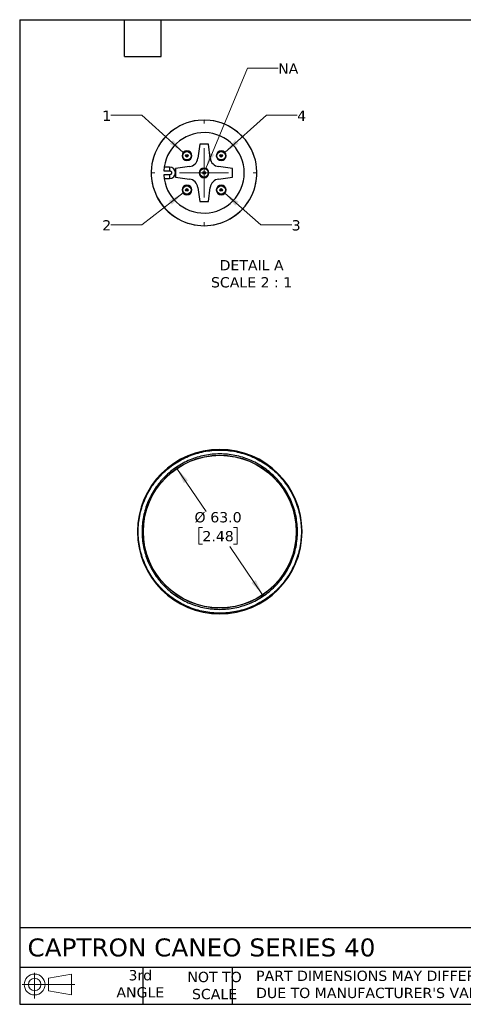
# Model space of a CAD drawing. Header units: millimetres. Extents: x 13 to 546, y 13 to 419.
# Tile 1 of 9: x 13 to 196, y 13 to 419. Entities that reach past the tile are written whole.
import ezdxf

# ---------------------------------------------------------------- set-up
doc = ezdxf.new("R2010")
doc.units = ezdxf.units.MM
doc.header["$LTSCALE"] = 2
doc.linetypes.add('SLD-Solid', pattern=[0])
doc.layers.add('TEXT', color=140, linetype='SLD-Solid', lineweight=25)
doc.styles.add('SLDTEXTSTYLE0', font='VERDANA.TTF')
doc.dimstyles.new('SLDDIMSTYLE0', dxfattribs={"dimtxt": 4.316016, "dimasz": 6.604, "dimexe": 0, "dimexo": 0.0625, "dimgap": 1.079004, "dimtad": 0, "dimtih": 1, "dimtoh": 1, "dimrnd": 1e-09, "dimzin": 4, "dimdsep": 46, "dimtxsty": 'SLDTEXTSTYLE0', "dimsah": 1, "dimcen": 0, "dimadec": 0, "dimazin": 1, "dimtfac": 1, "dimtofl": 0, "dimtmove": 0, "dimatfit": 3, "dimfxl": 0, "dimfrac": 2, "dimtolj": 1, "dimtzin": 12, "dimarcsym": 0})
doc.dimstyles.new('SLDDIMSTYLE4', dxfattribs={"dimtxt": 4.316016, "dimasz": 6.604, "dimexe": 0, "dimexo": 0.0625, "dimgap": 1.079004, "dimtad": 0, "dimtih": 1, "dimtoh": 1, "dimlfac": 0.25, "dimrnd": 1e-09, "dimzin": 12, "dimdsep": 46, "dimtxsty": 'SLDTEXTSTYLE0', "dimsah": 1, "dimcen": 0, "dimadec": 0, "dimazin": 3, "dimtfac": 1, "dimtofl": 0, "dimtmove": 0, "dimatfit": 3, "dimfxl": 0, "dimfrac": 2, "dimtolj": 1, "dimtzin": 12, "dimarcsym": 0})

# ---------------------------------------------------------------- blocks, each defined once
blk = doc.blocks.new('Block11')
at = {"color": 7, "linetype": 'SLD-Solid', "lineweight": 18}
for p, q in [((5.18, 10.62), (5.18, 0)), ((10.96, 8.33), (20.35, 10.06)), ((10.96, 3.19), (10.96, 8.33)), ((20.35, 10.06), (20.35, 1.46)), ((0, 5.76), (21.75, 5.76)), ((10.96, 3.19), (20.35, 1.46))]:
    blk.add_line(p, q, dxfattribs=at)
for radius in [4.3, 2.57]:
    blk.add_circle((5.18, 5.76), radius, dxfattribs=at)
blk = doc.blocks.new('Block12')
at = {"color": 7, "linetype": 'Continuous'}
blk.add_blockref('Block11', (0, 0), dxfattribs=at)
blk = doc.blocks.new('_D')
at = {"color": 7, "linetype": 'SLD-Solid', "lineweight": 0}
for p, q in [((77.57, 233.86), (89.61, 216.13)), ((88.09, 209.52), (86.64, 209.52)), ((86.64, 209.52), (86.64, 202.66)), ((100.92, 209.52), (102.37, 209.52)), ((102.37, 209.52), (102.37, 202.66)), ((86.64, 202.66), (88.09, 202.66)), ((112.95, 181.73), (99.4, 201.69)), ((102.37, 202.66), (100.92, 202.66))]:
    blk.add_line(p, q, dxfattribs=at)
at = {"color": 7, "linetype": 'SLD-Solid', "lineweight": 18}
for points in [[(77.57, 233.86), (80.44, 227.82), (82.12, 228.96)], [(112.95, 181.73), (110.09, 187.76), (108.4, 186.62)]]:
    blk.add_solid(points, dxfattribs=at)
at = {"color": 7, "linetype": 'SLD-Solid', "lineweight": 18, "char_height": 4.233, "attachment_point": 1, "style": 'SLDTEXTSTYLE0'}
for s, insert in [('%%c', (84.83, 215.86)), ('63.0', (91.35, 215.86)), ('2.48', (88.09, 208.04))]:
    blk.add_mtext(s, dxfattribs=dict(at, insert=insert))
blk = doc.blocks.new('_D_6')
at = {"color": 7, "linetype": 'SLD-Solid', "lineweight": 0}
for p, q in [((63.05, 379.63), (50.35, 379.63)), ((80.21, 364.29), (63.05, 379.63))]:
    blk.add_line(p, q, dxfattribs=at)
at = {"color": 7, "linetype": 'SLD-Solid', "lineweight": 18}
blk.add_solid([(80.21, 364.29), (75.96, 369.45), (74.61, 367.93)], dxfattribs=at)
at = {"color": 7, "linetype": 'SLD-Solid', "lineweight": 18, "insert": (46.76, 381.58), "char_height": 4.23, "attachment_point": 1, "style": 'SLDTEXTSTYLE0'}
blk.add_mtext('1', dxfattribs=at)
blk = doc.blocks.new('_D_7')
at = {"color": 7, "linetype": 'SLD-Solid', "lineweight": 0}
for p, q in [((80.11, 347.59), (63.05, 334.39)), ((63.05, 334.39), (50.35, 334.39))]:
    blk.add_line(p, q, dxfattribs=at)
at = {"color": 7, "linetype": 'SLD-Solid', "lineweight": 18}
blk.add_solid([(80.11, 347.59), (74.27, 344.35), (75.51, 342.75)], dxfattribs=at)
at = {"color": 7, "linetype": 'SLD-Solid', "lineweight": 18, "insert": (46.76, 336.34), "char_height": 4.23, "attachment_point": 1, "style": 'SLDTEXTSTYLE0'}
blk.add_mtext('2', dxfattribs=at)
blk = doc.blocks.new('_D_8')
at = {"color": 7, "linetype": 'SLD-Solid', "lineweight": 0}
for p, q in [((97.34, 347.49), (112.24, 334.39)), ((112.24, 334.39), (124.94, 334.39))]:
    blk.add_line(p, q, dxfattribs=at)
at = {"color": 7, "linetype": 'SLD-Solid', "lineweight": 18}
blk.add_solid([(97.34, 347.49), (101.63, 342.37), (102.97, 343.9)], dxfattribs=at)
at = {"color": 7, "linetype": 'SLD-Solid', "lineweight": 18, "insert": (124.94, 336.34), "char_height": 4.23, "attachment_point": 1, "style": 'SLDTEXTSTYLE0'}
blk.add_mtext('3', dxfattribs=at)
blk = doc.blocks.new('_D_9')
at = {"color": 7, "linetype": 'SLD-Solid', "lineweight": 0}
for p, q in [((97.33, 364.29), (114.5, 379.63)), ((114.5, 379.63), (127.2, 379.63))]:
    blk.add_line(p, q, dxfattribs=at)
at = {"color": 7, "linetype": 'SLD-Solid', "lineweight": 18}
blk.add_solid([(97.33, 364.29), (102.93, 367.93), (101.58, 369.45)], dxfattribs=at)
at = {"color": 7, "linetype": 'SLD-Solid', "lineweight": 18, "insert": (127.2, 381.58), "char_height": 4.23, "attachment_point": 1, "style": 'SLDTEXTSTYLE0'}
blk.add_mtext('4', dxfattribs=at)
blk = doc.blocks.new('_D_10')
at = {"color": 7, "linetype": 'SLD-Solid', "lineweight": 0}
for p, q in [((89.53, 357.73), (106.65, 399.08)), ((106.65, 399.08), (119.35, 399.08))]:
    blk.add_line(p, q, dxfattribs=at)
at = {"color": 7, "linetype": 'SLD-Solid', "lineweight": 18}
blk.add_solid([(89.53, 357.73), (93, 363.45), (91.12, 364.22)], dxfattribs=at)
at = {"color": 7, "linetype": 'SLD-Solid', "lineweight": 18, "insert": (119.35, 401.03), "char_height": 4.233, "attachment_point": 1, "style": 'SLDTEXTSTYLE0'}
blk.add_mtext('NA', dxfattribs=at)
blk = doc.blocks.new('SW_CENTERMARKSYMBOL_0')
at = {"color": 0, "linetype": 'SLD-Solid', "lineweight": 18}
for p, q in [((0, 20.32), (0, 21.8)), ((0, 0), (0, 10.16)), ((-20.32, 0), (-21.8, 0)), ((0, 0), (-10.16, 0)), ((0, 0), (0, -10.16)), ((0, 0), (10.16, 0)), ((20.32, 0), (21.8, 0)), ((0, -20.32), (0, -21.8))]:
    blk.add_line(p, q, dxfattribs=at)

msp = doc.modelspace()

# ---------------------------------------------------------------- linework, layer by layer
for p, q in [((88.768, 377.684), (86.283, 377.542)), ((91.253, 377.542), (88.768, 377.684)), ((86.968, 367.684), (86.205, 361.891)), ((90.568, 367.684), (86.968, 367.684)), ((91.331, 361.891), (90.568, 367.684)), ((74.568, 358.284), (72.342, 358.284)), ((74.568, 358.284), (74.568, 356.684)), ((82.762, 358.447), (76.968, 357.684)), ((76.968, 357.684), (76.968, 355.884)), ((100.568, 357.684), (94.774, 358.447)), ((100.568, 354.084), (100.568, 357.684)), ((72.187, 356.684), (74.568, 356.684)), ((74.568, 355.084), (72.187, 355.084)), ((74.568, 355.084), (74.568, 353.484)), ((76.968, 355.884), (76.968, 354.084)), ((76.968, 354.084), (82.762, 353.322)), ((94.774, 353.322), (100.568, 354.084)), ((72.342, 353.484), (74.568, 353.484)), ((86.205, 349.878), (86.968, 344.084)), ((90.568, 344.084), (91.331, 349.878)), ((86.968, 344.084), (90.568, 344.084))]:
    msp.add_line(p, q)
at = {"flags": 128}
for points in [[(74.027, 339.824), (75.954, 338.248), (78.048, 336.902)], [(99.488, 336.902), (101.582, 338.248), (103.509, 339.824)]]:
    msp.add_lwpolyline(points, dxfattribs=at)
at = {"color": 7, "linetype": 'SLD-Solid', "lineweight": 18}
msp.add_circle((88.768, 355.884), 21.8, dxfattribs=at)
for centre, radius in [((81.697, 362.956), 1.732), ((81.697, 362.956), 0.546), ((81.697, 362.956), 0.2), ((95.839, 362.956), 1.732), ((95.839, 362.956), 0.546), ((95.839, 362.956), 0.2), ((88.768, 355.884), 1.732), ((88.768, 355.884), 0.546), ((88.768, 355.884), 0.2), ((81.697, 348.813), 1.732), ((95.839, 348.813), 1.732), ((81.697, 348.813), 0.546), ((81.697, 348.813), 0.2), ((95.839, 348.813), 0.546), ((95.839, 348.813), 0.2), ((95.264, 207.793), 31.55), ((95.264, 207.793), 31.5)]:
    msp.add_circle(centre, radius)
for centre, radius, start, end in [((88.768, 355.884), 21.8, 96.5455, 227.4545), ((88.768, 355.884), 21.8, 312.5455, 83.4545), ((88.768, 355.884), 16.6, 182.76231, 177.23769), ((81.697, 362.956), 2, 45, 225), ((81.697, 362.956), 2, 225, 45), ((82.239, 362.413), 4, 277.5, 352.5), ((95.296, 362.413), 4, 187.5, 262.5), ((95.839, 362.956), 2, 45, 225), ((95.839, 362.956), 2, 225, 45), ((74.568, 355.884), 2.4, 270.00001, 89.99999), ((88.768, 355.884), 2, 45, 225), ((88.768, 355.884), 2, 225, 45), ((81.697, 348.813), 2, 45, 225), ((81.697, 348.813), 2, 225, 45), ((82.239, 349.356), 4, 7.5, 82.5), ((95.296, 349.356), 4, 97.5, 172.5), ((95.839, 348.813), 2, 45, 225), ((95.839, 348.813), 2, 225, 45), ((88.768, 355.884), 21.8, 240.54549, 299.45451), ((95.264, 207.793), 33.95, 0, 180), ((95.264, 207.793), 33.95, 180, 0)]:
    msp.add_arc(centre, radius, start, end)
for points, knots in [([(74.568, 356.684), (74.672, 356.674), (74.883, 356.652), (75.103, 356.493), (75.239, 356.334), (75.339, 356.149), (75.377, 355.937), (75.36, 355.728), (75.3, 355.527), (75.178, 355.348), (75.012, 355.212), (74.825, 355.112), (74.669, 355.095), (74.568, 355.084)], [0, 0, 0, 0, 0.1239478, 0.2495101, 0.3124314, 0.3734978, 0.4998107, 0.562707, 0.6237699, 0.7500673, 0.8136882, 0.8803101, 1, 1, 1, 1]), ([(61.603, 207.793), (61.603, 209.996), (61.82, 212.199), (62.679, 216.521), (63.322, 218.64), (65.008, 222.71), (66.052, 224.663), (68.5, 228.326), (69.904, 230.038), (73.02, 233.153), (74.731, 234.558), (78.395, 237.006), (80.347, 238.049), (84.418, 239.735), (86.536, 240.378), (90.858, 241.238), (93.061, 241.455), (95.264, 241.455)], [0, 0, 0, 0, 0.125, 0.125, 0.25, 0.25, 0.375, 0.375, 0.5, 0.5, 0.625, 0.625, 0.75, 0.75, 0.875, 0.875, 1, 1, 1, 1]), ([(95.264, 239.862), (93.165, 239.862), (91.066, 239.655), (86.949, 238.836), (84.931, 238.224), (81.053, 236.617), (79.193, 235.623), (75.703, 233.291), (74.072, 231.953), (71.104, 228.985), (69.766, 227.355), (67.434, 223.864), (66.44, 222.004), (64.834, 218.126), (64.221, 216.108), (63.402, 211.991), (63.196, 209.892), (63.196, 205.694), (63.402, 203.596), (64.221, 199.479), (64.834, 197.46), (66.44, 193.582), (67.434, 191.722), (69.766, 188.232), (71.104, 186.602), (74.072, 183.633), (75.703, 182.296), (79.193, 179.963), (81.053, 178.969), (84.931, 177.363), (86.949, 176.751), (91.066, 175.932), (93.165, 175.725), (95.264, 175.725)], [0, 0, 0, 0, 0.0625, 0.0625, 0.125, 0.125, 0.1875, 0.1875, 0.25, 0.25, 0.3125, 0.3125, 0.375, 0.375, 0.4375, 0.4375, 0.5, 0.5, 0.5625, 0.5625, 0.625, 0.625, 0.6875, 0.6875, 0.75, 0.75, 0.8125, 0.8125, 0.875, 0.875, 0.9375, 0.9375, 1, 1, 1, 1]), ([(95.264, 241.455), (97.467, 241.455), (99.67, 241.238), (103.992, 240.378), (106.11, 239.735), (110.181, 238.049), (112.133, 237.006), (115.797, 234.558), (117.508, 233.153), (120.624, 230.038), (122.028, 228.326), (124.476, 224.663), (125.52, 222.71), (127.206, 218.64), (127.849, 216.521), (128.708, 212.199), (128.925, 209.996), (128.925, 207.793)], [0, 0, 0, 0, 0.125, 0.125, 0.25, 0.25, 0.375, 0.375, 0.5, 0.5, 0.625, 0.625, 0.75, 0.75, 0.875, 0.875, 1, 1, 1, 1]), ([(95.264, 175.725), (97.363, 175.725), (99.462, 175.932), (103.579, 176.751), (105.597, 177.363), (109.475, 178.969), (111.335, 179.963), (114.825, 182.296), (116.455, 183.633), (119.424, 186.602), (120.762, 188.232), (123.094, 191.722), (124.088, 193.582), (125.694, 197.46), (126.307, 199.479), (127.125, 203.596), (127.332, 205.694), (127.332, 209.892), (127.125, 211.991), (126.307, 216.108), (125.694, 218.126), (124.088, 222.004), (123.094, 223.864), (120.762, 227.355), (119.424, 228.985), (116.455, 231.953), (114.825, 233.291), (111.335, 235.623), (109.475, 236.617), (105.597, 238.224), (103.579, 238.836), (99.462, 239.655), (97.363, 239.862), (95.264, 239.862)], [0, 0, 0, 0, 0.0625, 0.0625, 0.125, 0.125, 0.1875, 0.1875, 0.25, 0.25, 0.3125, 0.3125, 0.375, 0.375, 0.4375, 0.4375, 0.5, 0.5, 0.5625, 0.5625, 0.625, 0.625, 0.6875, 0.6875, 0.75, 0.75, 0.8125, 0.8125, 0.875, 0.875, 0.9375, 0.9375, 1, 1, 1, 1]), ([(61.603, 207.793), (61.595, 207.793), (61.572, 207.793), (61.538, 207.793), (61.501, 207.793), (61.469, 207.793), (61.44, 207.793), (61.416, 207.793), (61.395, 207.793), (61.377, 207.793), (61.361, 207.793), (61.349, 207.793), (61.339, 207.793), (61.331, 207.793), (61.325, 207.793), (61.32, 207.793), (61.317, 207.793), (61.315, 207.793), (61.314, 207.793), (61.314, 207.793), (61.314, 207.793)], [0.29611951, 0.29611951, 0.29611951, 0.29611951, 0.31510264, 0.35325409, 0.39137737, 0.42947767, 0.46755936, 0.50562606, 0.54368084, 0.58172621, 0.61976431, 0.65779685, 0.69582528, 0.73385075, 0.77187416, 0.80989623, 0.84791749, 0.8859383, 0.92230493, 0.97718881, 0.97718881, 0.97718881, 0.97718881]), ([(95.264, 174.132), (93.061, 174.132), (90.858, 174.349), (86.536, 175.209), (84.418, 175.851), (80.347, 177.537), (78.395, 178.581), (74.731, 181.029), (73.02, 182.433), (69.904, 185.549), (68.5, 187.26), (66.052, 190.924), (65.008, 192.876), (63.322, 196.947), (62.679, 199.065), (61.82, 203.387), (61.603, 205.59), (61.603, 207.793)], [0, 0, 0, 0, 0.125, 0.125, 0.25, 0.25, 0.375, 0.375, 0.5, 0.5, 0.625, 0.625, 0.75, 0.75, 0.875, 0.875, 1, 1, 1, 1]), ([(128.925, 207.793), (128.925, 205.59), (128.708, 203.387), (127.849, 199.065), (127.206, 196.947), (125.52, 192.876), (124.476, 190.924), (122.028, 187.26), (120.624, 185.549), (117.508, 182.433), (115.797, 181.029), (112.133, 178.581), (110.181, 177.537), (106.11, 175.851), (103.992, 175.209), (99.67, 174.349), (97.467, 174.132), (95.264, 174.132)], [0, 0, 0, 0, 0.125, 0.125, 0.25, 0.25, 0.375, 0.375, 0.5, 0.5, 0.625, 0.625, 0.75, 0.75, 0.875, 0.875, 1, 1, 1, 1]), ([(128.925, 207.793), (128.933, 207.793), (128.956, 207.793), (128.99, 207.793), (129.027, 207.793), (129.059, 207.793), (129.088, 207.793), (129.112, 207.793), (129.133, 207.793), (129.151, 207.793), (129.166, 207.793), (129.179, 207.793), (129.189, 207.793), (129.197, 207.793), (129.203, 207.793), (129.208, 207.793), (129.211, 207.793), (129.213, 207.793), (129.214, 207.793), (129.214, 207.793), (129.214, 207.793)], [0.29611951, 0.29611951, 0.29611951, 0.29611951, 0.31510264, 0.35325409, 0.39137737, 0.42947767, 0.46755936, 0.50562606, 0.54368084, 0.58172621, 0.61976431, 0.65779685, 0.69582528, 0.73385075, 0.77187416, 0.80989623, 0.84791749, 0.8859383, 0.92230493, 0.97718881, 0.97718881, 0.97718881, 0.97718881])]:
    msp.add_open_spline(points, degree=3, knots=knots)
at = {"layer": 'TEXT'}
for p, q in [((12.7, 419.1), (546.1, 419.1)), ((12.7, 419.1), (12.7, 12.7)), ((55.88, 403.86), (55.88, 419.1)), ((71.12, 403.86), (71.12, 419.1)), ((55.88, 403.86), (71.12, 403.86)), ((546.1, 44.252), (12.7, 44.252)), ((546.1, 27.94), (12.7, 27.94)), ((63.5, 27.94), (63.5, 12.7)), ((100.423, 27.94), (100.423, 12.7)), ((12.7, 12.7), (546.1, 12.7))]:
    msp.add_line(p, q, dxfattribs=at)

# ---------------------------------------------------------------- block references
at = {"color": 7, "linetype": 'Continuous', "lineweight": 0}
msp.add_blockref('SW_CENTERMARKSYMBOL_0', (88.768, 355.884), dxfattribs=at)
at = {"layer": 'TEXT'}
msp.add_blockref('Block12', (13.676, 15.108), dxfattribs=at)

# ---------------------------------------------------------------- texts
at = {"color": 7, "linetype": 'Continuous', "lineweight": 0, "insert": (108.392, 319.883), "char_height": 4.23333, "attachment_point": 2, "style": 'SLDTEXTSTYLE0'}
msp.add_mtext('DETAIL A^JSCALE 2 : 1', dxfattribs=at)
at = {"layer": 'TEXT', "style": 'SLDTEXTSTYLE0'}
for s, insert, char_height, attachment_point in [('CAPTRON CANEO SERIES 40', (15.931, 39.881), 7.40833, 1), ('3rd^JANGLE', (62.466, 26.817), 4.2333, 2), ('NOT TO^JSCALE', (93.112, 26.111), 4.23333, 2), ("PART DIMENSIONS MAY DIFFER SLIGHTLY ^JDUE TO MANUFACTURER'S VARIANCES", (110.239, 26.581), 4.23333, 1)]:
    msp.add_mtext(s, dxfattribs=dict(at, insert=insert, char_height=char_height, attachment_point=attachment_point))

# ---------------------------------------------------------------- dimensions: what is measured, and where the dimension line sits
at = {"color": 7, "linetype": 'SLD-Solid', "lineweight": 18}
for center, mpoint, text, picture, middle in [((88.768, 355.884), (89.533, 357.732), 'NA', '_D_10', (123.388, 399.084)), ((81.697, 362.956), (80.206, 364.289), '1', '_D_6', (48.553, 379.632)), ((95.839, 362.956), (97.33, 364.288), '4', '_D_9', (128.995, 379.632)), ((81.697, 348.813), (80.115, 347.59), '2', '_D_7', (48.553, 334.394)), ((95.839, 348.813), (97.341, 347.493), '3', '_D_8', (126.737, 334.394))]:
    dim = msp.add_radius_dim(center=center, mpoint=mpoint, text=text, dimstyle='SLDDIMSTYLE4', override={"dimpost": '<>'}, dxfattribs=at)
    dim.commit()
    dim.dimension.update_dxf_attribs({"geometry": picture, "text_midpoint": middle, "dimtype": 164})
dim = msp.add_diameter_dim_2p(p1=(77.574, 233.857), p2=(112.954, 181.73), dimstyle='SLDDIMSTYLE0', dxfattribs=at)
dim.commit()
dim.dimension.update_dxf_attribs({"geometry": '_D', "text_midpoint": (94.505, 208.911), "dimtype": 163})

doc.saveas('drawing.dxf')
